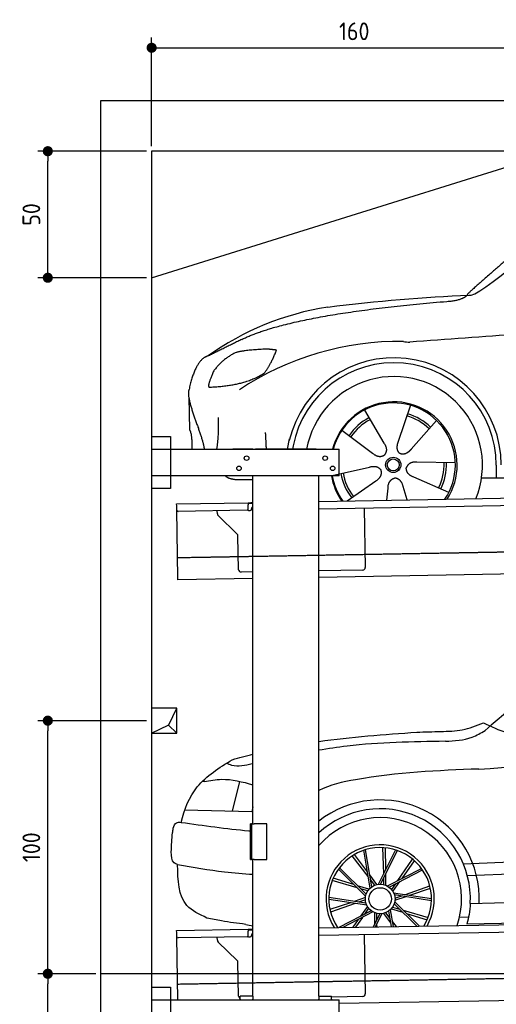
# Model space of a CAD drawing. Header units: millimetres. Extents: x 552 to 7231, y 5917 to 11886.
# Tile 2 of 4: x 552 to 2434, y 7995 to 11886. Entities that reach past the tile are written whole.
import ezdxf

# ---------------------------------------------------------------- set-up
doc = ezdxf.new("R2010")
doc.units = ezdxf.units.MM
doc.linetypes.add('GEN3', pattern=[6.25, 5, -1.25])
doc.layers.get('0').update_dxf_attribs({"lineweight": 25})
for name, color, linetype, lineweight in [('3', 6, 'GEN3', 25), ('4', 3, 'Continuous', 25), ('5', 3, 'Continuous', 25), ('breakthrough', 1, 'Continuous', 25)]:
    doc.layers.add(name, color=color, linetype=linetype, lineweight=lineweight)
doc.layers.add('Car', color=10, linetype='Continuous')
doc.styles.get("Standard").update_dxf_attribs({"font": 'ISOCP.SHX'})
doc.dimstyles.new('GEN-ISO$0', dxfattribs={"dimscale": 20, "dimtxt": 3.5, "dimasz": 2, "dimexe": 2, "dimexo": 1, "dimgap": 1.5, "dimtad": 1, "dimdec": 1, "dimlfac": 0.1, "dimdsep": 46, "dimtxsty": 'Standard', "dimblk": 'PUNKT', "dimcen": 2, "dimclrd": 256, "dimclre": 256, "dimclrt": 2, "dimadec": 0, "dimazin": 0, "dimtp": 0.1, "dimtm": 0.1, "dimtfac": 0.71, "dimtdec": 1, "dimtmove": 2, "dimatfit": 3, "dimldrblk": 'PUNKT', "dimfxl": 1, "dimtolj": 1, "dimarcsym": 0})

# ---------------------------------------------------------------- blocks, each defined once
blk = doc.blocks.new('PUNKT')
at = {"layer": '4', "color": 0, "linetype": 'ByBlock'}
blk.add_line((-0.5, 0), (-1, 0), dxfattribs=at)
at = {"layer": '4', "color": 0, "linetype": 'ByBlock', "const_width": 0.5}
blk.add_lwpolyline([(-0.25, 0, 1), (0.25, 0, 1)], format="xyb", close=True, dxfattribs=at)
blk = doc.blocks.new('*D6')
at = {"layer": '4', "lineweight": -2, "transparency": 16777216}
for p, q in [((852.8, 8115.9), (622.8, 8115.9)), ((662.8, 6455.9), (662.8, 8075.9)), ((1052.8, 6415.9), (622.8, 6415.9))]:
    blk.add_line(p, q, dxfattribs=at)
at = {"layer": '4', "lineweight": -2, "transparency": 16777216, "xscale": 40, "yscale": 40, "zscale": 40}
for p, rotation in [((662.8, 8115.9), 90), ((662.8, 6415.9), 270)]:
    blk.add_blockref('PUNKT', p, dxfattribs=dict(at, rotation=rotation))
at = {"layer": '4', "color": 2, "transparency": 16777216, "insert": (597.8, 7265.9), "char_height": 70, "attachment_point": 5, "rotation": 90}
blk.add_mtext('\\A1;170', dxfattribs=at)
blk = doc.blocks.new('*D7')
at = {"layer": '4', "lineweight": -2, "transparency": 16777216}
for p, q in [((1052.8, 9115.9), (622.8, 9115.9)), ((662.8, 8155.9), (662.8, 9075.9)), ((852.8, 8115.9), (622.8, 8115.9))]:
    blk.add_line(p, q, dxfattribs=at)
at = {"layer": '4', "lineweight": -2, "transparency": 16777216, "xscale": 40, "yscale": 40, "zscale": 40}
for p, rotation in [((662.8, 9115.9), 90), ((662.8, 8115.9), 270)]:
    blk.add_blockref('PUNKT', p, dxfattribs=dict(at, rotation=rotation))
at = {"layer": '4', "color": 2, "transparency": 16777216, "insert": (597.8, 8615.9), "char_height": 70, "attachment_point": 5, "rotation": 90}
blk.add_mtext('\\A1;100', dxfattribs=at)
blk = doc.blocks.new('*D8')
at = {"layer": '4', "lineweight": -2, "transparency": 16777216}
for p, q in [((1052.8, 11365.9), (622.8, 11365.9)), ((662.8, 10905.9), (662.8, 11325.9)), ((1052.8, 10865.9), (622.8, 10865.9))]:
    blk.add_line(p, q, dxfattribs=at)
at = {"layer": 'Defpoints', "color": 0, "transparency": 16777216}
for p in [(662.8, 11365.9), (1072.8, 11365.9), (1072.8, 10865.9)]:
    blk.add_point(p, dxfattribs=at)
at = {"layer": '4', "lineweight": -2, "transparency": 16777216, "xscale": 40, "yscale": 40, "zscale": 40}
for p, rotation in [((662.8, 11365.9), 90), ((662.8, 10865.9), 270)]:
    blk.add_blockref('PUNKT', p, dxfattribs=dict(at, rotation=rotation))
at = {"layer": '4', "color": 2, "transparency": 16777216, "insert": (597.8, 11115.9), "char_height": 70, "attachment_point": 5, "rotation": 90}
blk.add_mtext('\\A1;50', dxfattribs=at)
blk = doc.blocks.new('*D9')
at = {"layer": '4', "lineweight": -2, "transparency": 16777216}
for p, q in [((1072.8, 11385.9), (1072.8, 11814.6)), ((2672.8, 11385.9), (2672.8, 11814.6)), ((1112.8, 11774.6), (2632.8, 11774.6))]:
    blk.add_line(p, q, dxfattribs=at)
at = {"layer": 'Defpoints', "color": 0, "transparency": 16777216}
for p in [(2672.8, 11774.6), (1072.8, 11365.9), (2672.8, 11365.9)]:
    blk.add_point(p, dxfattribs=at)
at = {"layer": '4', "lineweight": -2, "transparency": 16777216, "xscale": 40, "yscale": 40, "zscale": 40, "rotation": 180}
blk.add_blockref('PUNKT', (1072.8, 11774.6), dxfattribs=at)
at = {"layer": '4', "lineweight": -2, "transparency": 16777216, "xscale": 40, "yscale": 40, "zscale": 40}
blk.add_blockref('PUNKT', (2672.8, 11774.6), dxfattribs=at)
at = {"layer": '4', "color": 2, "transparency": 16777216, "insert": (1872.8, 11839.6), "char_height": 70, "attachment_point": 5}
blk.add_mtext('\\A1;160', dxfattribs=at)

msp = doc.modelspace()

# ---------------------------------------------------------------- linework, layer by layer
for p, q in [((872.77, 6165.9), (872.77, 11565.9)), ((872.77, 11565.9), (6472.77, 11565.9)), ((6272.78, 11365.9), (1072.77, 11365.9)), ((1072.77, 11365.9), (1072.77, 6415.9)), ((1072.77, 10865.9), (2672.77, 11365.9)), ((1072.77, 10238.02), (1147.77, 10238.02)), ((1147.77, 10238.02), (1147.77, 10033.02)), ((1072.77, 10188.02), (1812.77, 10188.02)), ((1472.77, 10188.02), (1392.77, 10188.02)), ((1472.77, 10188.02), (1482.77, 10188.02)), ((1722.77, 10188.02), (1482.77, 10188.02)), ((1722.77, 10188.02), (1732.77, 10188.02)), ((1732.77, 10188.02), (1812.77, 10188.02)), ((1812.77, 10083.02), (1812.77, 10188.02)), ((1812.77, 10083.02), (1072.77, 10083.02)), ((1472.77, 8708.02), (1472.77, 10083.02)), ((1732.77, 8027.85), (1732.77, 10083.02)), ((1147.77, 10033.02), (1072.77, 10033.02)), ((1732.77, 9982.07), (4386.09, 10028.39)), ((4381.61, 9998.3), (1732.77, 9952.07)), ((1171.58, 9972.28), (1454.03, 9977.21)), ((1171.72, 9964.28), (1171.58, 9972.28)), ((1172.01, 9947.28), (1171.72, 9964.28)), ((1454.03, 9977.21), (1464.03, 9977.38)), ((1454.03, 9977.21), (1454.17, 9969.21)), ((1464.1, 9973.38), (1454.1, 9973.21)), ((1454.47, 9952.21), (1454.17, 9969.21)), ((1464.03, 9977.38), (1472.77, 9977.53)), ((1472.77, 9973.53), (1464.1, 9973.38)), ((1176.67, 9680.32), (1172.01, 9947.28)), ((1449.56, 9947.12), (1177.1, 9942.37)), ((1332.28, 9933.22), (1332.08, 9945.07)), ((1410.76, 9853.36), (1335.34, 9926.2)), ((1457.08, 9946.26), (1462.07, 9946.34)), ((1466.99, 9951.43), (1466.97, 9952.43)), ((1911.99, 9955.2), (1916.07, 9721.23)), ((1416.15, 9712.51), (1413.81, 9846.34)), ((1472.77, 9703.49), (1426.32, 9702.68)), ((4146.36, 9724.16), (1732.77, 9682.03)), ((1906.25, 9711.06), (1732.77, 9708.03)), ((1176.81, 9672.32), (1176.67, 9680.32)), ((1472.77, 9677.49), (1176.81, 9672.32)), ((1467.77, 8708.02), (1463.77, 8708.02)), ((1463.77, 8568.02), (1463.77, 8708.02)), ((1467.77, 8708.02), (1477.77, 8708.02)), ((1467.77, 8708.02), (1467.77, 8568.02)), ((1527.77, 8708.02), (1477.77, 8708.02)), ((1527.77, 8568.02), (1527.77, 8708.02)), ((1463.77, 8568.02), (1467.77, 8568.02)), ((1477.77, 8568.02), (1467.77, 8568.02)), ((1472.77, 8027.85), (1472.77, 8568.02)), ((1477.77, 8568.02), (1527.77, 8568.02)), ((1732.77, 8297.07), (4392.09, 8343.49)), ((1171.58, 8287.28), (1454.03, 8292.21)), ((1171.72, 8279.28), (1171.58, 8287.28)), ((1454.03, 8292.21), (1464.03, 8292.38)), ((1454.03, 8292.21), (1454.17, 8284.21)), ((1464.1, 8288.38), (1454.1, 8288.21)), ((1464.03, 8292.38), (1472.77, 8292.53)), ((1472.77, 8288.53), (1464.1, 8288.38)), ((4387.61, 8313.41), (1732.77, 8267.07)), ((1172.01, 8262.28), (1171.72, 8279.28)), ((1176.36, 8013.02), (1172.01, 8262.28)), ((1449.56, 8262.12), (1177.1, 8257.37)), ((1332.28, 8248.22), (1332.08, 8260.07)), ((1454.47, 8267.21), (1454.17, 8284.21)), ((1457.08, 8261.26), (1462.07, 8261.34)), ((1466.99, 8266.43), (1466.97, 8267.43)), ((1911.99, 8270.2), (1916.07, 8036.23)), ((1410.76, 8168.36), (1335.34, 8241.2)), ((1416.15, 8027.51), (1413.81, 8161.34)), ((1072.77, 8063.02), (1147.77, 8063.02)), ((1147.77, 8063.02), (1147.77, 7858.02)), ((1472.77, 8028.02), (1422.77, 8028.02)), ((1422.77, 8016.02), (1422.77, 8028.02)), ((1422.77, 8016.02), (1422.77, 8013.02)), ((1472.77, 8027.85), (1472.77, 8016.02)), ((1472.77, 8013.02), (1472.77, 8016.02)), ((1732.77, 8028.02), (1782.77, 8028.02)), ((1732.77, 8027.85), (1732.77, 8016.02)), ((1732.77, 8013.02), (1732.77, 8016.02)), ((1782.77, 8016.02), (1782.77, 8028.02)), ((1906.25, 8026.06), (1782.77, 8023.9)), ((1782.77, 8016.02), (1782.77, 8013.02)), ((4146.36, 8039.16), (1812.77, 7998.42)), ((1072.77, 8013.02), (1812.77, 8013.02)), ((1812.77, 7908.02), (1812.77, 8013.02))]:
    msp.add_line(p, q)
for centre in [(1447.77, 10153.02), (1757.77, 10153.02), (1417.77, 10113.02), (1787.77, 10113.02)]:
    msp.add_circle(centre, 9)
for centre, radius, start, end in [((1476.97, 9952.6), 10, 114.78744, 181), ((1177.01, 9947.37), 5, 181, 271), ((1342.28, 9933.39), 10, 181, 226), ((1449.47, 9952.12), 5, 271, 1), ((1456.99, 9951.25), 5, 214.23672, 271), ((1461.99, 9951.34), 5, 271, 1), ((1403.81, 9846.17), 10, 1, 46), ((1426.15, 9712.68), 10, 181, 271), ((1906.07, 9721.06), 10, 271, 1), ((1177.01, 8262.37), 5, 181, 271), ((1342.28, 8248.39), 10, 181, 226), ((1449.47, 8267.12), 5, 271, 1), ((1456.99, 8266.25), 5, 214.23672, 271), ((1461.99, 8266.34), 5, 271, 1), ((1476.97, 8267.6), 10, 114.78744, 181), ((1403.81, 8161.17), 10, 1, 46), ((1426.15, 8027.68), 10, 181, 250.29343), ((1906.07, 8036.06), 10, 271, 1)]:
    msp.add_arc(centre, radius, start, end)
at = {"layer": '3'}
for p, q in [((1175.28, 9760.3), (6230.45, 9848.53)), ((1175.28, 8075.31), (6230.44, 8163.55))]:
    msp.add_line(p, q, dxfattribs=at)
at = {"layer": '5'}
msp.add_line((6272.78, 8115.9), (872.77, 8115.9), dxfattribs=at)
at = {"layer": 'breakthrough'}
for p, q in [((1140.15, 9098.85), (1172.77, 9165.9)), ((1072.77, 9065.9), (1140.15, 9098.85)), ((1139.93, 9098.75), (1172.77, 9065.9))]:
    msp.add_line(p, q, dxfattribs=at)
msp.add_lwpolyline([(1172.77, 9165.9), (1072.77, 9165.9), (1072.77, 9065.9), (1172.77, 9065.9)], close=True, dxfattribs=at)
at = {"layer": 'Car'}
for p, q in [((1219.51, 10393.46), (1221.75, 10265.22)), ((2094.86, 10361.9), (2045.88, 10218.62)), ((1913.01, 10343.33), (1989.94, 10212.91)), ((2198.04, 10301.92), (2097.77, 10188.46)), ((1824.09, 10263.74), (1945.22, 10172.88)), ((1609.66, 10188.02), (1617.5, 10229.24)), ((1631.71, 10201.22), (1629.2, 10188.02)), ((1785.56, 10085.05), (1933.37, 10117.91)), ((2271.89, 10134.71), (2120.49, 10137.02)), ((2433.72, 10125.9), (2433.75, 10075.49)), ((2246.74, 10018.06), (2107.84, 10078.35)), ((2375.54, 10075.46), (4424.8, 10076.58)), ((1845.36, 9984.04), (1957.62, 10063.01)), ((2082.17, 9988.17), (2065.94, 10040.85)), ((2001.64, 9986.77), (2006.23, 10034.75)), ((1391.68, 8757.81), (1420.69, 8876.13)), ((1468.51, 8756.24), (1203.07, 8761.66)), ((1472.77, 8775.16), (1468.51, 8756.24)), ((1935.28, 8454.3), (1910.71, 8603.69)), ((1941.67, 8459.47), (1917.77, 8605.91)), ((1968.09, 8469.59), (2036.02, 8604.88)), ((1976.3, 8470.01), (2043.04, 8602.54)), ((1989.09, 8511.42), (1986.21, 8613.92)), ((1997.44, 8528.06), (1996.53, 8613.09)), ((2303.45, 8550.35), (4327.32, 8630.76)), ((1927.68, 8500.49), (1865.1, 8581.72)), ((1924.66, 8518.86), (1873.94, 8587.12)), ((2045.2, 8484.16), (2103.11, 8568.79)), ((2061.73, 8492.71), (2110.98, 8562.05)), ((2319.35, 8504.2), (4327.32, 8587.26)), ((1917.72, 8422.65), (1810.03, 8529.06)), ((1919.85, 8430.59), (1814.44, 8535.01)), ((2003.62, 8462.67), (2138.1, 8532.2)), ((2010.51, 8458.19), (2142.4, 8526.17)), ((1884.43, 8455.55), (1786.05, 8484.48)), ((1871.18, 8468.64), (1790.02, 8494.04)), ((1962.06, 8468.53), (1934.03, 8506.24)), ((1954.17, 8466.11), (1936.93, 8488.48)), ((1990.31, 8468.04), (1989.52, 8496.27)), ((1998.12, 8465.36), (1997.61, 8512.34)), ((1931.02, 8449.9), (1886.18, 8463.94)), ((1926.06, 8443.31), (1898.97, 8451.27)), ((2020.69, 8448.35), (2036.64, 8471.65)), ((2025.43, 8441.59), (2052.63, 8479.9)), ((2074.57, 8429.14), (2171.16, 8463.56)), ((2092.97, 8426.33), (2173.57, 8453.48)), ((2331.19, 8393.69), (4365.71, 8447.3)), ((1922.11, 8386.72), (1772.45, 8409.52)), ((1919.17, 8394.4), (1772.51, 8416.92)), ((1916.86, 8416.59), (1872.33, 8401.59)), ((1916.72, 8408.33), (1890.12, 8398.86)), ((2028.3, 8436.18), (2177.96, 8413.39)), ((2031.24, 8428.51), (2177.9, 8405.99)), ((2033.55, 8406.32), (2078.08, 8421.32)), ((2033.69, 8414.57), (2060.29, 8424.05)), ((1857.44, 8396.57), (1776.84, 8369.42)), ((1875.84, 8393.77), (1779.25, 8359.35)), ((1939.9, 8364.72), (1811.33, 8298.44)), ((1924.99, 8381.31), (1897.78, 8343.01)), ((1929.72, 8374.55), (1913.78, 8351.25)), ((2015.13, 8368.6), (2026.06, 8302.19)), ((2019.39, 8373), (2064.23, 8358.97)), ((2024.36, 8379.6), (2051.44, 8371.63)), ((2030.56, 8392.32), (2119.89, 8303.83)), ((2032.7, 8400.25), (2130.09, 8304.01)), ((2065.99, 8367.36), (2164.36, 8338.43)), ((1946.79, 8360.24), (1827.83, 8298.73)), ((1888.68, 8330.19), (1866.82, 8299.41)), ((1905.21, 8338.74), (1878.44, 8299.62)), ((1974.11, 8352.89), (1947.89, 8300.83)), ((1952.29, 8357.55), (1952.8, 8310.57)), ((1982.32, 8353.32), (1956.04, 8300.97)), ((1960.1, 8354.87), (1960.89, 8326.64)), ((1988.35, 8354.38), (2016.38, 8316.66)), ((1996.25, 8356.79), (2013.48, 8334.43)), ((2008.74, 8363.44), (2018.76, 8302.06)), ((2079.23, 8354.27), (2160.39, 8328.86)), ((2288.39, 8339.8), (2324.33, 8340.73)), ((2316.92, 8313.36), (4381.42, 8356.96)), ((1961.32, 8311.49), (1961.61, 8301.07)), ((2022.73, 8322.42), (2038.15, 8302.4)), ((2025.75, 8304.05), (2027.12, 8302.21))]:
    msp.add_line(p, q, dxfattribs=at)
for centre, radius in [((2027.03, 10126.47), 30.15), ((2027.03, 10126.47), 23.62), ((1975.21, 8411.45), 58.57), ((1975.21, 8411.45), 58.57), ((1975.21, 8411.45), 44.33)]:
    msp.add_circle(centre, radius, dxfattribs=at)
for centre, radius, start, end in [((1944.49, 9641.79), 1122.35, 99.03945, 125.43769), ((2052.08, 9473.29), 1141.19, 89.24876, 123.67118), ((2091.47, 10729.19), 117.37, 257.98552, 270.18838), ((2029.16, 10125.67), 424.16, 0.19082, 166.72893), ((2029.16, 10125.67), 404.56, 0.03154, 169.23743), ((2029.16, 10125.67), 350, 337.70589, 169.73962), ((2029.16, 10125.67), 250, 327.3835, 165.55973), ((2027.03, 10126.47), 245, 326.36505, 165.45177), ((2027.03, 10126.47), 209.64, 117.262, 146.39945), ((2027.03, 10126.47), 200.65, 45.11518, 74.54628), ((2027.03, 10126.47), 209.64, 45.262, 74.39945), ((2027.03, 10126.47), 200.65, 117.11518, 146.54628), ((2027.03, 10126.47), 200.65, 333.11518, 2.54628), ((2027.03, 10126.47), 209.64, 333.262, 2.39945), ((2029.16, 10125.67), 250, 189.82442, 214.6165), ((2027.03, 10126.47), 245, 190.21699, 215.63495), ((2027.03, 10126.47), 209.64, 189.262, 218.39945), ((2027.03, 10126.47), 200.65, 189.11518, 218.54628), ((1975.21, 8411.45), 391.35, 357.53333, 128.27779), ((1975.21, 8411.45), 356.42, 357.14299, 132.85748), ((1975.21, 8411.45), 321.28, 340.95275, 138.989), ((1975.21, 8411.45), 213.75, 329.98656, 212.01344), ((1975.21, 8411.45), 202.76, 328.10145, 213.89855)]:
    msp.add_arc(centre, radius, start, end, dxfattribs=at)
for points, degree in [([(2326.37, 10796.69), (2354.05, 10778.4), (2657.62, 11050.69), (2833.15, 11164.37)], 3), ([(2617.87, 11055.59), (2538.4, 10992.95), (2438.28, 10906.81), (2311.81, 10798.18), (2317.78, 10796.43)], 4), ([(1768.16, 10750.2), (1963.93, 10773.37), (2148.71, 10791.36), (2326.37, 10796.69)], 3), ([(5398.05, 10783.62), (4521.17, 10788.71), (2091.86, 10611.82)], 2), ([(2239.09, 10772.52), (2294.06, 10775.86), (2317.5, 10795.41)], 2), ([(1429.22, 10622.41), (1631.11, 10721.92), (2239.09, 10772.52)], 2), ([(1429.22, 10622.41), (1296.66, 10556.98)], 1), ([(1533.18, 10583.89), (1446.99, 10581.27), (1406.52, 10570.76)], 2), ([(1565.9, 10580.12), (1548.11, 10581.72), (1533.18, 10583.89)], 2), ([(1296.66, 10556.98), (1246.77, 10545.77), (1220.46, 10425.01)], 2), ([(1406.52, 10570.76), (1353.36, 10546.15), (1318.11, 10497.68)], 2), ([(1518.52, 10490.01), (1545.43, 10526.22), (1565.9, 10580.12)], 2), ([(1318.11, 10497.68), (1298.44, 10454.19), (1296.74, 10436.03)], 2), ([(1298.06, 10433.75), (1442.47, 10438.58), (1518.52, 10490.01)], 2), ([(1296.74, 10436.03), (1300.1, 10435.93), (1298.06, 10433.75)], 2), ([(1220.46, 10425.01), (1206.49, 10387.9), (1253.65, 10287.51), (1274.89, 10230.19), (1280.57, 10188.02)], 4), ([(1330.26, 10188.02), (1339.13, 10240.87), (1336.47, 10314.07)], 2), ([(1221.75, 10265.22), (1233.26, 10251.45), (1231.21, 10188.02)], 2), ([(1526.03, 10188.02), (1525, 10218.07), (1522.62, 10254.8)], 2), ([(1989.94, 10212.91), (2008.44, 10186.84), (1992.04, 10165.56)], 2), ([(2045.88, 10218.62), (2041.56, 10205.99), (2037.86, 10191.89), (2042.48, 10178.17), (2053.39, 10171.83)], 4), ([(1945.22, 10172.88), (1969.09, 10151.62), (1992.04, 10165.56)], 2), ([(2097.77, 10188.46), (2088.93, 10178.45), (2078.52, 10168.26), (2064.31, 10165.48), (2053.39, 10171.83)], 4), ([(1933.37, 10117.91), (1963.88, 10127.45), (1979.04, 10105.28)], 2), ([(2107.84, 10078.35), (2077.55, 10088.57), (2078.31, 10115.42)], 2), ([(2120.49, 10137.02), (2088.68, 10140.19), (2078.31, 10115.42)], 2), ([(1957.62, 10063.01), (1985.21, 10079.14), (1979.04, 10105.28)], 2), ([(2006.23, 10034.75), (2006.59, 10066.71), (2032.36, 10074.29)], 2), ([(2065.94, 10040.85), (2059.13, 10072.08), (2032.36, 10074.29)], 2), ([(1732.77, 9033.89), (1861.01, 9051.71), (1990.82, 9061.07), (2120.63, 9070.43)], 3), ([(1391.03, 8961.76), (1418.26, 8968.99), (1445.49, 8976.23), (1472.77, 8983.14)], 3), ([(1472.77, 8945.89), (1471.75, 8945.67), (1470.73, 8945.44), (1469.71, 8945.22)], 3), ([(1444.2, 8311.15), (1453.72, 8309.17), (1463.25, 8307.18), (1472.77, 8305.26)], 3)]:
    msp.add_open_spline(points, degree=degree, dxfattribs=at)
for points, degree, knots in [([(1472.77, 10067.94), (1449.5, 10067.16), (1410.42, 10065), (1381.35, 10069.09), (1367.31, 10078.91), (1365.45, 10083.02)], 4, [0.09563373, 0.09563373, 0.09563373, 0.09563373, 0.09563373, 0.59786584, 0.84374773, 0.84374773, 0.84374773, 0.84374773, 0.84374773]), ([(2232.73, 9034.41), (2102.77, 9032.49), (1935.16, 9030.01), (1769.82, 9005.22), (1732.77, 8998.88)], 3, [0, 0, 0, 0, 388.9759814, 501.6880744, 501.6880744, 501.6880744, 501.6880744]), ([(2364.19, 8924.88), (2842.18, 8953.33), (3496.2, 8992.26), (4151.04, 9003.69), (4327.32, 9005.59), (4327.32, 9005.59), (4327.32, 9005.59), (4327.32, 9005.59), (4367.4, 9006.03), (4407.49, 9006.46), (4447.57, 9006.9)], 3, [0, 0, 0, 0, 1436.1508163, 1965.0378202, 1965.0378202, 1965.0378202, 1965.0378453, 1965.0378453, 1965.0378453, 2085.289487, 2085.289487, 2085.289487, 2085.289487]), ([(1189.44, 8713.95), (1201.06, 8765.3), (1244.31, 8871.22), (1340.07, 8930.31), (1391.03, 8961.76)], 3, [166.6287188, 166.6287188, 166.6287188, 166.6287188, 320.4500206, 495.4685425, 495.4685425, 495.4685425, 495.4685425]), ([(2364.19, 8924.88), (2203.5, 8918.53), (1993.55, 8910.23), (1776.41, 8862.3), (1732.77, 8840.3)], 3, [0, 0, 0, 0, 488.1030695, 637.7507049, 637.7507049, 637.7507049, 637.7507049]), ([(1280.96, 8875.97), (1303.55, 8879.83), (1368.02, 8890.83), (1431.55, 8874.5), (1472.77, 8862.39)], 3, [0, 0, 0, 0, 68.149354, 194.4909674, 194.4909674, 194.4909674, 194.4909674]), ([(1189.44, 8713.95), (1278.39, 8701.56), (1369.69, 8688.84), (1461.41, 8680.6), (1463.77, 8680.39)], 3, [0, 0, 0, 0, 269.263405, 276.3869175, 276.3869175, 276.3869175, 276.3869175]), ([(1175.14, 8547.1), (1236.81, 8536.58), (1335.56, 8519.74), (1435.27, 8511.41), (1472.77, 8508.91)], 3, [0, 0, 0, 0, 187.5190688, 300.279131, 300.279131, 300.279131, 300.279131])]:
    msp.add_open_spline(points, degree=degree, knots=knots, dxfattribs=at)
for points in [[(3703.04, 9650.17), (3254.55, 9586.15), (2786.51, 9385.63), (2389.88, 9076.99)], [(2120.63, 9070.43), (2214.97, 9073.24), (2299.58, 9079.83), (2382.59, 9107.48)], [(2382.59, 9107.48), (2475.92, 9068.8), (2638.49, 9049.32)], [(2232.73, 9034.41), (2337.91, 9050.78), (2389.88, 9076.99)], [(1469.71, 8945.22), (1389.44, 8939), (1368.08, 8947.52)], [(1280.96, 8875.97), (1271.65, 8874.87)], [(1157.86, 8691.03), (1170.92, 8712.75), (1189.44, 8713.95)], [(1150.14, 8598.22), (1155.43, 8672.3), (1157.86, 8691.03)], [(1175.14, 8547.1), (1162.38, 8553.89), (1150.14, 8598.22)], [(1290.96, 8336.2), (1212.22, 8385.96), (1175.14, 8547.1)], [(2331.19, 8393.69), (2326.32, 8350.15), (2316.92, 8313.36)], [(1444.2, 8311.15), (1348.82, 8324.64), (1290.96, 8336.2)]]:
    msp.add_spline(points, degree=3, dxfattribs=at)

# ---------------------------------------------------------------- dimensions: what is measured, and where the dimension line sits
at = {"layer": '4'}
dim = msp.add_linear_dim(base=(2672.77, 11774.58), p1=(1072.77, 11365.9), p2=(2672.77, 11365.9), dimstyle='GEN-ISO$0', dxfattribs=at)
dim.commit()
dim.dimension.update_dxf_attribs({"geometry": '*D9', "text_midpoint": (1872.77, 11839.58)})
for base, p1, p2, picture, middle in [((662.77, 11365.9), (1072.77, 10865.9), (1072.77, 11365.9), '*D8', (597.77, 11115.9)), ((662.77, 9115.9), (872.77, 8115.9), (1072.77, 9115.9), '*D7', (597.77, 8615.9)), ((662.77, 8115.9), (1072.77, 6415.9), (872.77, 8115.9), '*D6', (597.77, 7265.9))]:
    dim = msp.add_linear_dim(base=base, p1=p1, p2=p2, angle=90, dimstyle='GEN-ISO$0', dxfattribs=at)
    dim.commit()
    dim.dimension.update_dxf_attribs({"geometry": picture, "text_midpoint": middle})

doc.saveas('drawing.dxf')
